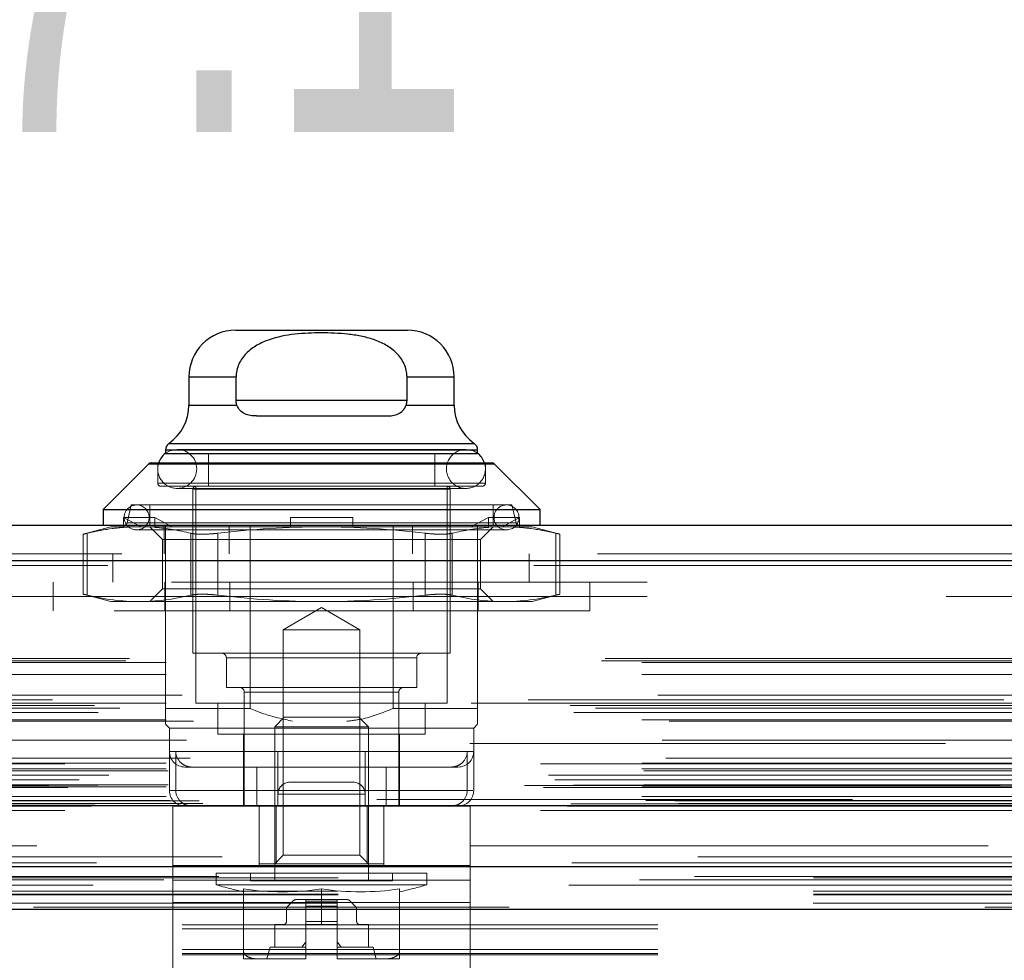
# Model space of a CAD drawing. Header units: inches. Extents: x 0.2 to 10.8, y 0.2 to 8.2.
# Tile 13 of 127: x 3.846 to 4.053, y 2.316 to 2.514. Entities that reach past the tile are written whole.
import ezdxf

# ---------------------------------------------------------------- set-up
doc = ezdxf.new("R2010")
doc.units = ezdxf.units.IN
doc.header["$MEASUREMENT"] = 0
doc.linetypes.add('HIDDEN', pattern=[0.07500000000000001, 0.05, -0.025])
doc.layers.add('DIMENSIONS', color=140, linetype='Continuous')
doc.styles.add('SLDTEXTSTYLE0', font='TXT', dxfattribs={"width": 0.7})
doc.dimstyles.new('SLDDIMSTYLE0', dxfattribs={"dimtxt": 0.0849609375, "dimasz": 0.13, "dimexe": 0, "dimexo": 0.0625, "dimgap": 0.021240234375, "dimtad": 0, "dimtih": 1, "dimtoh": 1, "dimlfac": 12, "dimrnd": 1e-09, "dimzin": 12, "dimdsep": 46, "dimtxsty": 'SLDTEXTSTYLE0', "dimsah": 1, "dimcen": 0.09, "dimadec": 0, "dimazin": 3, "dimtfac": 1, "dimtofl": 0, "dimtmove": 0, "dimatfit": 3, "dimfxl": 0, "dimfrac": 2, "dimtolj": 1, "dimtzin": 12, "dimarcsym": 0})

# ---------------------------------------------------------------- blocks, each defined once
blk = doc.blocks.new('_D_24')
at = {"layer": 'DIMENSIONS'}
for p, q in [((3.011850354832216, 2.376550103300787), (3.011850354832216, 2.725930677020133)), ((4.80668368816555, 2.376550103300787), (4.80668368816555, 2.725930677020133)), ((3.011850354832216, 2.600930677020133), (3.630679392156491, 2.600930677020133)), ((3.745805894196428, 2.600930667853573), (3.717275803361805, 2.600930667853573)), ((3.717275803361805, 2.600930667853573), (3.717275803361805, 2.465899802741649)), ((4.068954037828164, 2.600930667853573), (4.097484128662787, 2.600930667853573)), ((4.097484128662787, 2.600930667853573), (4.097484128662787, 2.465899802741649)), ((4.80668368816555, 2.600930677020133), (4.184080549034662, 2.600930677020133)), ((3.717275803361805, 2.465899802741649), (3.745805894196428, 2.465899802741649)), ((4.097484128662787, 2.465899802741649), (4.068954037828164, 2.465899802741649))]:
    blk.add_line(p, q, dxfattribs=at)
for points in [[(3.011850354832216, 2.600930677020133), (3.141850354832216, 2.580930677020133), (3.141850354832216, 2.620930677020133)], [(4.80668368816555, 2.600930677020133), (4.67668368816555, 2.620930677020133), (4.67668368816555, 2.580930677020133)]]:
    blk.add_solid(points, dxfattribs=at)
at = {"layer": 'DIMENSIONS', "char_height": 0.08333333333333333, "attachment_point": 1, "style": 'SLDTEXTSTYLE0'}
for s, insert in [('21.54', (3.745805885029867, 2.727373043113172)), ('547.1', (3.745805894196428, 2.573322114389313))]:
    blk.add_mtext(s, dxfattribs=dict(at, insert=insert))

msp = doc.modelspace()

# ---------------------------------------------------------------- linework, layer by layer
at = {"color": 7, "linetype": 'Continuous', "lineweight": 25}
for p, q in [((3.891338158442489, 2.448321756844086), (3.927427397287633, 2.448321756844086)), ((3.88149563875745, 2.438479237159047), (3.88149563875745, 2.432567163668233)), ((3.88149563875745, 2.438479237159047), (3.891412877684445, 2.438479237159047)), ((3.891412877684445, 2.433557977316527), (3.891412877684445, 2.438479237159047)), ((3.927352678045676, 2.433557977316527), (3.927352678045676, 2.438479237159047)), ((3.927352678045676, 2.438479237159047), (3.937269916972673, 2.438479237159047)), ((3.937269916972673, 2.432567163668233), (3.937269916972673, 2.438479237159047)), ((3.881495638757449, 2.432567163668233), (3.891596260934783, 2.432567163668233)), ((3.927352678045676, 2.433557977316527), (3.891412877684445, 2.433557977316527)), ((3.927169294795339, 2.432567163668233), (3.937269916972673, 2.432567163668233)), ((3.895694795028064, 2.430277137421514), (3.923070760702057, 2.430277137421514)), ((3.87727741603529, 2.424489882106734), (3.941488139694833, 2.424489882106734)), ((3.87657437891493, 2.423143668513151), (3.87657437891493, 2.422432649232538)), ((3.87657437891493, 2.423143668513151), (3.942191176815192, 2.423143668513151)), ((3.87657437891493, 2.422403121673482), (3.942191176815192, 2.422403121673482)), ((3.942191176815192, 2.422432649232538), (3.942191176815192, 2.423143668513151)), ((3.873101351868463, 2.420242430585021), (3.863451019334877, 2.410592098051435)), ((3.873101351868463, 2.420242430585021), (3.945664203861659, 2.420242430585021)), ((3.873565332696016, 2.420434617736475), (3.945200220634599, 2.420434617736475)), ((3.955314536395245, 2.410592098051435), (3.945664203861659, 2.420242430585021)), ((3.863451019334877, 2.410592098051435), (3.863451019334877, 2.407311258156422)), ((3.863451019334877, 2.410592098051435), (3.955314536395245, 2.410592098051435)), ((3.955314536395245, 2.407311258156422), (3.955314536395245, 2.410592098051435)), ((2.96743064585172, 2.407311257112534), (4.851062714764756, 2.407311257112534)), ((2.964485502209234, 2.399874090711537), (4.854007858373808, 2.399874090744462)), ((2.955400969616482, 2.348353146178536), (4.86309239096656, 2.348353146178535)), ((3.012842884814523, 2.335550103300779), (4.805691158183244, 2.335550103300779)), ((3.01284288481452, 2.326550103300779), (4.805691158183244, 2.326550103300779))]:
    msp.add_line(p, q, dxfattribs=at)
at = {"color": 7, "linetype": 'HIDDEN', "lineweight": 18}
for p, q in [((3.891412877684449, 2.438479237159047), (3.881495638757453, 2.438479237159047)), ((3.891412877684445, 2.438479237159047), (3.88149563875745, 2.438479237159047)), ((3.92735267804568, 2.438479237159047), (3.937269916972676, 2.438479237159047)), ((3.937269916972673, 2.438479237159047), (3.927352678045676, 2.438479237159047)), ((3.891596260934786, 2.432567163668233), (3.881495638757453, 2.432567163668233)), ((3.891596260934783, 2.432567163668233), (3.881495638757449, 2.432567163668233)), ((3.891412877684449, 2.433557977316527), (3.92735267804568, 2.433557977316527)), ((3.891412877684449, 2.433557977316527), (3.92735267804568, 2.433557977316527)), ((3.927352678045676, 2.433557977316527), (3.891412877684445, 2.433557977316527)), ((3.927169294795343, 2.432567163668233), (3.937269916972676, 2.432567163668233)), ((3.937269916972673, 2.432567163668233), (3.92716929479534, 2.432567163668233)), ((3.941488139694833, 2.424489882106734), (3.87727741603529, 2.424489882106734)), ((3.941488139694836, 2.424489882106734), (3.877422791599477, 2.424489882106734)), ((3.942191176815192, 2.423143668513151), (3.87657437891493, 2.423143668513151)), ((3.87657437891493, 2.422432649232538), (3.87657437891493, 2.422403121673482)), ((3.942191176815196, 2.423143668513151), (3.876722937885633, 2.423143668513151)), ((3.939730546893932, 2.423252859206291), (3.87903500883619, 2.423252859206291)), ((3.885596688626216, 2.422403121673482), (3.885596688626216, 2.415513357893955)), ((3.933168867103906, 2.415513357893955), (3.933168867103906, 2.422403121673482)), ((3.942191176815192, 2.422403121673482), (3.942191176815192, 2.422432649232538)), ((3.945664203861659, 2.420242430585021), (3.873101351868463, 2.420242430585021)), ((3.945664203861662, 2.420242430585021), (3.873247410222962, 2.420242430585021)), ((3.874933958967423, 2.420434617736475), (3.874933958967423, 2.416169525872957)), ((3.943831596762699, 2.416169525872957), (3.943831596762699, 2.420434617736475)), ((3.943831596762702, 2.416169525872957), (3.874933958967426, 2.416169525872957)), ((3.874933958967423, 2.416169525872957), (3.943831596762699, 2.416169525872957)), ((3.875590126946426, 2.415513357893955), (3.943175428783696, 2.415513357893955)), ((3.87903500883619, 2.415050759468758), (3.939730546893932, 2.415050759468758)), ((3.936449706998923, 2.414857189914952), (3.882315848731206, 2.414857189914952)), ((3.882315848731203, 2.414857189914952), (3.936449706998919, 2.414857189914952)), ((3.882315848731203, 2.414857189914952), (3.882315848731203, 2.380408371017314)), ((3.882972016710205, 2.415513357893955), (3.882972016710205, 2.369909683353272)), ((3.935793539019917, 2.369909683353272), (3.935793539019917, 2.415513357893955)), ((3.936449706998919, 2.380408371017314), (3.936449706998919, 2.414857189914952)), ((3.869356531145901, 2.411576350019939), (3.86848926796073, 2.40781982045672)), ((3.869356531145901, 2.411576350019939), (3.949409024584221, 2.411576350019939)), ((3.873293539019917, 2.411576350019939), (3.873293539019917, 2.407311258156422)), ((3.945472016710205, 2.407311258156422), (3.945472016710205, 2.411576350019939)), ((3.950276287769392, 2.40781982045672), (3.949409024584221, 2.411576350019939)), ((3.867744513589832, 2.406853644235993), (3.867744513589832, 2.408951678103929)), ((3.874306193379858, 2.408951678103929), (3.867744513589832, 2.408951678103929)), ((3.867744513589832, 2.408951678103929), (3.871437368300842, 2.406983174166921)), ((3.86848926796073, 2.40781982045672), (3.950128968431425, 2.40781982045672)), ((3.950276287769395, 2.40781982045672), (3.8686365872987, 2.40781982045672)), ((3.874306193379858, 2.406853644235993), (3.874306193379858, 2.408951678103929)), ((3.874306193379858, 2.408951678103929), (3.877999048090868, 2.406983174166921)), ((3.902821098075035, 2.408951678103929), (3.915944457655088, 2.408951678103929)), ((3.902821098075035, 2.408951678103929), (3.902821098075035, 2.406983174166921)), ((3.915944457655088, 2.408951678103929), (3.915944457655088, 2.406983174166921)), ((3.940766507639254, 2.406983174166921), (3.944459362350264, 2.408951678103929)), ((3.944459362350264, 2.408951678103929), (3.95102104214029, 2.408951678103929)), ((3.944459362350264, 2.408951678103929), (3.944459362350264, 2.406853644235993)), ((3.94732818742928, 2.406983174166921), (3.95102104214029, 2.408951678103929)), ((3.95102104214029, 2.408951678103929), (3.951021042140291, 2.406853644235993)), ((3.865091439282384, 2.406983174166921), (3.859254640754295, 2.405419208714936)), ((3.859254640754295, 2.405439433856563), (3.859254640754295, 2.392778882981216)), ((3.860133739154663, 2.405625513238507), (3.860133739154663, 2.392592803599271)), ((3.860133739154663, 2.405625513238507), (3.860133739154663, 2.392592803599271)), ((3.86013373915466, 2.405625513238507), (3.86013373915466, 2.392592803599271)), ((3.86013373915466, 2.405625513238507), (3.86013373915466, 2.392592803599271)), ((3.865091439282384, 2.406983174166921), (3.868167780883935, 2.406983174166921)), ((3.867744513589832, 2.406853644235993), (3.868167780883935, 2.406983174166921)), ((3.868167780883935, 2.406983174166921), (3.871437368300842, 2.406983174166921)), ((3.870504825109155, 2.406327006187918), (3.948260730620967, 2.406327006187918)), ((3.874729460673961, 2.406983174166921), (3.871437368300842, 2.406983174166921)), ((3.873293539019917, 2.406983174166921), (3.875957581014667, 2.40431913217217)), ((3.874306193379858, 2.406853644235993), (3.874729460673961, 2.406983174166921)), ((3.874729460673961, 2.406983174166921), (3.909382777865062, 2.406983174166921)), ((3.87627451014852, 2.401311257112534), (3.87627451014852, 2.407311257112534)), ((3.87657437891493, 2.368761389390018), (3.87657437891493, 2.407311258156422)), ((3.881916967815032, 2.405625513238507), (3.881916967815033, 2.392592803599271)), ((3.881916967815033, 2.405625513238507), (3.881916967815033, 2.392592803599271)), ((3.88191696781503, 2.405625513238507), (3.88191696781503, 2.392592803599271)), ((3.88191696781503, 2.405625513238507), (3.88191696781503, 2.392592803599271)), ((3.887599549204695, 2.405625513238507), (3.887599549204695, 2.392592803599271)), ((3.887599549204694, 2.405625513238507), (3.887599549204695, 2.392592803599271)), ((3.887599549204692, 2.405625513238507), (3.887599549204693, 2.392592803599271)), ((3.887599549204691, 2.405625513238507), (3.887599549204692, 2.392592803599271)), ((3.889983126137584, 2.401311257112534), (3.889983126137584, 2.407311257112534)), ((3.894348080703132, 2.368761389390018), (3.894348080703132, 2.407311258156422)), ((3.902821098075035, 2.406853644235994), (3.902821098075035, 2.406983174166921)), ((3.909382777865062, 2.406983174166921), (3.944036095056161, 2.406983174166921)), ((3.915944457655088, 2.406853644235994), (3.915944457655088, 2.406983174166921)), ((3.92441747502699, 2.368761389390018), (3.92441747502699, 2.407311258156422)), ((3.928482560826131, 2.401311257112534), (3.928482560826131, 2.407311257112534)), ((3.931166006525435, 2.405625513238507), (3.931166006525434, 2.392592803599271)), ((3.931166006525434, 2.405625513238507), (3.931166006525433, 2.392592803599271)), ((3.931166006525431, 2.405625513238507), (3.931166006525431, 2.392592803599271)), ((3.93116600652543, 2.405625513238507), (3.93116600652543, 2.392592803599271)), ((3.936848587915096, 2.405625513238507), (3.936848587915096, 2.392592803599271)), ((3.936848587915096, 2.405625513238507), (3.936848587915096, 2.392592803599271)), ((3.936848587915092, 2.405625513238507), (3.936848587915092, 2.392592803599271)), ((3.936848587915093, 2.405625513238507), (3.936848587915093, 2.392592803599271)), ((3.942191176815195, 2.401311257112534), (3.942191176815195, 2.407311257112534)), ((3.942807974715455, 2.40431913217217), (3.945472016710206, 2.406983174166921)), ((3.944459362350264, 2.406853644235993), (3.944036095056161, 2.406983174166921)), ((3.94732818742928, 2.406983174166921), (3.944036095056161, 2.406983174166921)), ((3.950597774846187, 2.406983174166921), (3.94732818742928, 2.406983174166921)), ((3.951021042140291, 2.406853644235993), (3.950597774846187, 2.406983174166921)), ((3.950597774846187, 2.406983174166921), (3.953674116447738, 2.406983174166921)), ((3.959510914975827, 2.405419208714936), (3.953674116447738, 2.406983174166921)), ((3.958631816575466, 2.405625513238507), (3.958631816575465, 2.392592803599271)), ((3.958631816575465, 2.405625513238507), (3.958631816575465, 2.392592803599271)), ((3.958631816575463, 2.405625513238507), (3.958631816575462, 2.392592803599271)), ((3.958631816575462, 2.405625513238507), (3.958631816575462, 2.392592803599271)), ((3.959510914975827, 2.392778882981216), (3.959510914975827, 2.405439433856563)), ((3.875957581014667, 2.40431913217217), (3.938329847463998, 2.40431913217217)), ((3.875957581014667, 2.40431913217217), (3.875957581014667, 2.393899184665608)), ((3.938329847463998, 2.40431913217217), (3.942807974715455, 2.40431913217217)), ((3.942807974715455, 2.393899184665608), (3.942807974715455, 2.40431913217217)), ((2.96743064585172, 2.401311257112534), (4.851062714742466, 2.401311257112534)), ((3.865524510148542, 2.401311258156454), (3.865524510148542, 2.395311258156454)), ((3.942191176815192, 2.368761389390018), (3.942191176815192, 2.401311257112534)), ((3.953024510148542, 2.395311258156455), (3.953024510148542, 2.401311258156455)), ((4.85400785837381, 2.399874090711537), (2.964485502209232, 2.399874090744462)), ((2.964485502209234, 2.398832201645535), (4.854007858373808, 2.39883220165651)), ((4.85400785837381, 2.398832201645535), (2.964485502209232, 2.39883220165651)), ((4.777816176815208, 2.395311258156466), (3.040732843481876, 2.395311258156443)), ((3.852966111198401, 2.395311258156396), (3.852966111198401, 2.389311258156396)), ((3.87642444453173, 2.389311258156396), (3.87642444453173, 2.395311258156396)), ((3.890133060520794, 2.389311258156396), (3.890133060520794, 2.395311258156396)), ((3.928632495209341, 2.389311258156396), (3.928632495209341, 2.395311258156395)), ((3.942341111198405, 2.389311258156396), (3.942341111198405, 2.395311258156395)), ((3.965799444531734, 2.389311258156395), (3.965799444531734, 2.395311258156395)), ((3.875957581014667, 2.393899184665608), (3.873293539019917, 2.391235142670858)), ((3.875957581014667, 2.393899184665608), (3.938329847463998, 2.393899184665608)), ((3.938329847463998, 2.393899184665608), (3.942807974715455, 2.393899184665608)), ((3.945472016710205, 2.391235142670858), (3.942807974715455, 2.393899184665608)), ((3.040732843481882, 2.392311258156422), (4.777816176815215, 2.392311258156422)), ((3.040732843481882, 2.392311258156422), (4.777816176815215, 2.392311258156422)), ((4.777816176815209, 2.392311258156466), (3.040732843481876, 2.392311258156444)), ((4.777816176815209, 2.392311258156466), (3.040732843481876, 2.392311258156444)), ((3.859254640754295, 2.392799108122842), (3.865091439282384, 2.391235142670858)), ((3.865091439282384, 2.391235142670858), (3.871025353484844, 2.391235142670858)), ((3.871025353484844, 2.391235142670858), (3.909382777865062, 2.391235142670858)), ((3.909382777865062, 2.391235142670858), (3.947740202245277, 2.391235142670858)), ((3.947740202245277, 2.391235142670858), (3.953674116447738, 2.391235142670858)), ((3.953674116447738, 2.391235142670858), (3.959510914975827, 2.392799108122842)), ((3.965799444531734, 2.389311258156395), (3.852966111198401, 2.389311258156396)), ((3.909382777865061, 2.389983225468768), (3.901316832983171, 2.38532635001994)), ((3.917448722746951, 2.38532635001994), (3.909382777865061, 2.389983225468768)), ((3.901316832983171, 2.38532635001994), (3.917448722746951, 2.38532635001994)), ((3.901316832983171, 2.38532635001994), (3.901316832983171, 2.337893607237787)), ((3.917448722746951, 2.337893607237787), (3.917448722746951, 2.38532635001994)), ((2.968262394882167, 2.378823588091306), (4.850230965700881, 2.37882358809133)), ((2.968993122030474, 2.379256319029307), (4.849500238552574, 2.379256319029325)), ((3.882315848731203, 2.380408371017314), (3.936449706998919, 2.380408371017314)), ((3.929395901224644, 2.379424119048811), (3.889369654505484, 2.379424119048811)), ((3.889369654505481, 2.379424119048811), (3.929395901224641, 2.379424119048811)), ((3.889369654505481, 2.379424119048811), (3.889369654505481, 2.373190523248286)), ((3.929395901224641, 2.373190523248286), (3.929395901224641, 2.379424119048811)), ((2.97671035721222, 2.378422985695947), (4.841783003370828, 2.378422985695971)), ((2.97671035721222, 2.378422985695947), (4.841783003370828, 2.378422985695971)), ((2.97671035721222, 2.375890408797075), (4.841783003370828, 2.3758904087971)), ((3.889369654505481, 2.373190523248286), (3.929395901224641, 2.373190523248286)), ((4.852800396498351, 2.370559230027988), (2.965705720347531, 2.370559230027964)), ((2.980076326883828, 2.371582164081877), (4.838417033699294, 2.371582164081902)), ((3.893142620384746, 2.372206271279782), (3.925471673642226, 2.372206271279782)), ((3.893142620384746, 2.372206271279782), (3.893142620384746, 2.348256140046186)), ((3.92562293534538, 2.372206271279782), (3.8932938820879, 2.372206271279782)), ((3.925622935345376, 2.348256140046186), (3.925622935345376, 2.372206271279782)), ((2.961657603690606, 2.369390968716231), (4.856835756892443, 2.369390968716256)), ((2.966960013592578, 2.368806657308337), (4.851533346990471, 2.368806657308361)), ((2.97671035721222, 2.36985556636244), (4.841783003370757, 2.369855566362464)), ((4.840851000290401, 2.369862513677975), (2.97763978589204, 2.369862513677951)), ((3.87657437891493, 2.368761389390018), (3.894348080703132, 2.368761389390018)), ((3.882972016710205, 2.369909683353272), (3.935793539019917, 2.369909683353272)), ((3.887565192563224, 2.369909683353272), (3.887565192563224, 2.363348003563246)), ((3.92441747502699, 2.368761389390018), (3.942191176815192, 2.368761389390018)), ((3.931200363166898, 2.363348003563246), (3.931200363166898, 2.369909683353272)), ((2.96243891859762, 2.367932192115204), (4.856047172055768, 2.367932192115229)), ((2.97671035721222, 2.366410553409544), (4.841783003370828, 2.366410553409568)), ((2.982475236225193, 2.366092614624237), (4.83600980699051, 2.366092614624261)), ((3.901553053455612, 2.36695692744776), (3.899540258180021, 2.36494413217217)), ((3.901553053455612, 2.36695692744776), (3.91721250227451, 2.36695692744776)), ((3.919225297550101, 2.36494413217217), (3.91721250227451, 2.36695692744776)), ((3.87657437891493, 2.365480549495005), (3.877394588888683, 2.364660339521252)), ((3.877394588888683, 2.364660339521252), (3.941370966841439, 2.364660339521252)), ((3.877394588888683, 2.364660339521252), (3.877394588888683, 2.359739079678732)), ((3.899540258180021, 2.36494413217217), (3.919225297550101, 2.36494413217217)), ((3.899540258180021, 2.36494413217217), (3.899540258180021, 2.332508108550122)), ((3.919225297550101, 2.332508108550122), (3.919225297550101, 2.36494413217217)), ((3.941370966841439, 2.364660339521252), (3.942191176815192, 2.365480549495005)), ((3.941370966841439, 2.351536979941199), (3.941370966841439, 2.364660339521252)), ((2.9810055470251, 2.362085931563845), (4.837487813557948, 2.362085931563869)), ((2.9810055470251, 2.362085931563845), (4.837487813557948, 2.362085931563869)), ((3.887565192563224, 2.363348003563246), (3.931200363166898, 2.363348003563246)), ((3.892978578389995, 2.363348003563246), (3.892978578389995, 2.356458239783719)), ((3.925786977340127, 2.348256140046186), (3.925786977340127, 2.363348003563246)), ((4.840543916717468, 2.361410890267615), (2.977948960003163, 2.36141089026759)), ((2.981737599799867, 2.35835035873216), (4.836752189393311, 2.358350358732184)), ((3.877394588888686, 2.359739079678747), (3.877394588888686, 2.351536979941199)), ((3.918569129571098, 2.359739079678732), (3.87754041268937, 2.359739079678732)), ((3.87874203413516, 2.351536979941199), (3.87874203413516, 2.359739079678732)), ((3.900196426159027, 2.359739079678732), (3.941225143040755, 2.359739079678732)), ((3.918569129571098, 2.351536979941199), (3.918569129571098, 2.359739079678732)), ((3.940023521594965, 2.351536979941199), (3.940023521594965, 2.359739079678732)), ((4.855413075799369, 2.357116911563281), (2.963079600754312, 2.357116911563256)), ((2.97671035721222, 2.357239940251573), (4.841783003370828, 2.357239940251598)), ((2.97671035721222, 2.356066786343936), (4.841783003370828, 2.356066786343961)), ((2.97671035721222, 2.356066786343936), (4.841783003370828, 2.356066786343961)), ((3.880675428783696, 2.356458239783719), (3.918569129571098, 2.356458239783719)), ((3.892978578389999, 2.356458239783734), (3.892978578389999, 2.348256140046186)), ((3.895792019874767, 2.348256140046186), (3.895792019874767, 2.356458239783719)), ((3.900196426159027, 2.348256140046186), (3.900196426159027, 2.356458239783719)), ((3.922973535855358, 2.356458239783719), (3.918569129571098, 2.356458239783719)), ((3.922973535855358, 2.348256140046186), (3.922973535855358, 2.356458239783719)), ((3.922973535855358, 2.356458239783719), (3.936580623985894, 2.356458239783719)), ((3.936580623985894, 2.356458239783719), (3.938090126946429, 2.356458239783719)), ((2.957093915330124, 2.354716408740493), (4.861399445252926, 2.354716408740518)), ((2.95841273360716, 2.353767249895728), (4.860078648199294, 2.353767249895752)), ((2.96464103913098, 2.354747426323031), (4.853852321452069, 2.354747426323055)), ((2.977127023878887, 2.35565011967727), (4.841366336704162, 2.355650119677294)), ((2.952025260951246, 2.352578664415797), (4.866468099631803, 2.352578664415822)), ((2.952025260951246, 2.352578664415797), (4.866468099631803, 2.352578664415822)), ((2.956071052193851, 2.352153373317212), (4.862422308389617, 2.352153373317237)), ((4.862332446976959, 2.352663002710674), (2.956160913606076, 2.35266300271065)), ((2.97671035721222, 2.352316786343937), (4.841783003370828, 2.352316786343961)), ((2.97671035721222, 2.352316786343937), (4.841783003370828, 2.352316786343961)), ((2.977127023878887, 2.352733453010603), (4.841366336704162, 2.352733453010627)), ((3.940023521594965, 2.351536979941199), (3.877545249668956, 2.351536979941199)), ((3.87874203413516, 2.351536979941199), (3.941220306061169, 2.351536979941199)), ((3.902717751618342, 2.353256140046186), (3.90271447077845, 2.353256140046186)), ((3.916051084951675, 2.353256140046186), (3.902717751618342, 2.353256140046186)), ((2.97671035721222, 2.35024315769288), (4.841783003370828, 2.350243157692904)), ((2.97671035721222, 2.35024315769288), (4.841783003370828, 2.350243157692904)), ((4.820982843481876, 2.3496445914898), (2.99756617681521, 2.349644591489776)), ((3.918547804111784, 2.350756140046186), (3.90021447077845, 2.350756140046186)), ((3.90021447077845, 2.350756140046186), (3.90021447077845, 2.348256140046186)), ((3.90021447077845, 2.350756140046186), (3.918547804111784, 2.350756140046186)), ((3.918551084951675, 2.350756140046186), (3.900217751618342, 2.350756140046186)), ((3.900217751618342, 2.350756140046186), (3.900217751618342, 2.348256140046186)), ((3.900217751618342, 2.350756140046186), (3.918551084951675, 2.350756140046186)), ((3.918547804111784, 2.350756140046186), (3.918547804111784, 2.348256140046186)), ((3.918551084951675, 2.350756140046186), (3.918551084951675, 2.348256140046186)), ((2.960843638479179, 2.348277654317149), (4.85764972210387, 2.348277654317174)), ((2.9610533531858, 2.348250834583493), (4.857440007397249, 2.348250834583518)), ((2.961807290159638, 2.3487291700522), (4.856686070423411, 2.348729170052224)), ((2.961807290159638, 2.3487291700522), (4.856686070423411, 2.348729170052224)), ((2.977543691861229, 2.34940011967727), (4.84094966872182, 2.349400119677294)), ((2.977543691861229, 2.34940011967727), (4.84094966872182, 2.349400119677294)), ((2.983623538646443, 2.349329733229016), (4.834869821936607, 2.34932973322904)), ((2.983623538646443, 2.349329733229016), (4.834869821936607, 2.34932973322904)), ((2.984396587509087, 2.348782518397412), (4.834096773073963, 2.348782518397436)), ((2.984396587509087, 2.348782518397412), (4.834096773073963, 2.348782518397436)), ((3.878131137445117, 2.348256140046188), (3.878131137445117, 2.335756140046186)), ((3.878134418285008, 2.348256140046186), (3.940634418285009, 2.348256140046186)), ((3.878134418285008, 2.348256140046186), (3.878134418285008, 2.332629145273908)), ((3.896256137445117, 2.348256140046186), (3.896256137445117, 2.335756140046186)), ((3.896259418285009, 2.348256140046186), (3.896259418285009, 2.335756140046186)), ((3.89981616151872, 2.336117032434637), (3.89981616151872, 2.348256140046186)), ((3.918949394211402, 2.336117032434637), (3.918949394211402, 2.348256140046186)), ((3.922506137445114, 2.336117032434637), (3.922506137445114, 2.348256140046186)), ((3.922509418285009, 2.348256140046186), (3.922509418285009, 2.335756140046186)), ((3.940631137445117, 2.348256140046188), (3.940631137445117, 2.335756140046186)), ((3.940634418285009, 2.348256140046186), (3.940634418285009, 2.332629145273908)), ((2.955400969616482, 2.347311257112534), (4.86309239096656, 2.347311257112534)), ((2.988487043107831, 2.337590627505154), (4.830006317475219, 2.337590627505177)), ((3.901316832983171, 2.337893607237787), (3.899540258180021, 2.336117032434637)), ((3.901316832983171, 2.337893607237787), (3.917448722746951, 2.337893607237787)), ((3.919225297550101, 2.336117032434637), (3.917448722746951, 2.337893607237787)), ((3.878131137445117, 2.327942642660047), (3.878131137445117, 2.335756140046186)), ((3.878134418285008, 2.335756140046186), (3.940634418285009, 2.335756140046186)), ((3.896259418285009, 2.336117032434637), (3.89981616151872, 2.336117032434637)), ((3.89981616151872, 2.336117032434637), (3.918949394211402, 2.336117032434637)), ((3.918949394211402, 2.336117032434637), (3.922506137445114, 2.336117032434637)), ((3.922506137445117, 2.336117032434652), (3.922506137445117, 2.335756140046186)), ((3.940631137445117, 2.327942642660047), (3.940631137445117, 2.335756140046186)), ((2.9877772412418, 2.33346373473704), (4.830712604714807, 2.333463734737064)), ((3.01284288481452, 2.333168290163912), (4.805691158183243, 2.333168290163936)), ((3.887237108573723, 2.33414852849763), (3.9315284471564, 2.33414852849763)), ((3.887237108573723, 2.33414852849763), (3.887237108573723, 2.33170667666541)), ((3.894454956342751, 2.33414852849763), (3.894454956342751, 2.332508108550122)), ((3.924310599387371, 2.332508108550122), (3.924310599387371, 2.33414852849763)), ((3.9315284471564, 2.33170667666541), (3.9315284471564, 2.33414852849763)), ((2.976241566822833, 2.332739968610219), (4.842237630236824, 2.332739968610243)), ((3.940631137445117, 2.332629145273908), (3.878131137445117, 2.332629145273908)), ((3.878134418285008, 2.332629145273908), (3.940634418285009, 2.332629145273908)), ((3.878134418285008, 2.332629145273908), (3.878134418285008, 2.310236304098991)), ((3.887237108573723, 2.33170667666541), (3.931528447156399, 2.33170667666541)), ((3.894454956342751, 2.332508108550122), (3.924310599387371, 2.332508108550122)), ((3.940634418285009, 2.332629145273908), (3.940634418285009, 2.310236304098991)), ((3.012767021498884, 2.330353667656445), (4.805767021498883, 2.330353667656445)), ((3.01284288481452, 2.329550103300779), (4.805691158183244, 2.329550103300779)), ((3.892978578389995, 2.330817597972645), (3.892978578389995, 2.317680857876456)), ((3.909382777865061, 2.330817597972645), (3.909382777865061, 2.323321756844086)), ((3.925786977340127, 2.330817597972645), (3.925786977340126, 2.317680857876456)), ((3.012767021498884, 2.327817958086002), (4.805767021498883, 2.327817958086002)), ((4.148850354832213, 2.327014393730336), (3.669683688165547, 2.327014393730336)), ((3.940631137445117, 2.327942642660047), (3.878131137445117, 2.327942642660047)), ((3.878131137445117, 2.30554980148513), (3.878131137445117, 2.327942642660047)), ((3.878134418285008, 2.327942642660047), (3.940634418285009, 2.327942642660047)), ((3.903353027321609, 2.328282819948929), (3.90228916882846, 2.327218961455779)), ((3.906101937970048, 2.328571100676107), (3.904048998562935, 2.328571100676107)), ((3.912663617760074, 2.328571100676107), (3.906101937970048, 2.328571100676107)), ((3.906101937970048, 2.328282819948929), (3.906101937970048, 2.328571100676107)), ((3.906101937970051, 2.328282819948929), (3.912663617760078, 2.328282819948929)), ((3.906101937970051, 2.328282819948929), (3.912663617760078, 2.328282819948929)), ((3.906101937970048, 2.327218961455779), (3.906101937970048, 2.328282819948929)), ((3.912663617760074, 2.328282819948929), (3.906101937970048, 2.328282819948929)), ((3.912663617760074, 2.328282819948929), (3.906101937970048, 2.328282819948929)), ((3.906101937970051, 2.327218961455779), (3.912663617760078, 2.327218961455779)), ((3.906101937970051, 2.327218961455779), (3.912663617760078, 2.327218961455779)), ((3.906101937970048, 2.326522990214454), (3.906101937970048, 2.327218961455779)), ((3.912663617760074, 2.327218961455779), (3.906101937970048, 2.327218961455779)), ((3.912663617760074, 2.327218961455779), (3.906101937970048, 2.327218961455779)), ((3.912663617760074, 2.328282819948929), (3.912663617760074, 2.328571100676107)), ((3.914716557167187, 2.328571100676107), (3.912663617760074, 2.328571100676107)), ((3.912663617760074, 2.327218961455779), (3.912663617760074, 2.328282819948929)), ((3.912663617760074, 2.326522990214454), (3.912663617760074, 2.327218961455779)), ((3.916476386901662, 2.327218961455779), (3.915412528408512, 2.328282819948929)), ((3.940631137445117, 2.30554980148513), (3.940631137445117, 2.327942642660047)), ((3.01284288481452, 2.326550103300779), (4.805691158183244, 2.326550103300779)), ((3.01284288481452, 2.326550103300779), (4.805691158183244, 2.326550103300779)), ((3.01284288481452, 2.326550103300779), (4.805691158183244, 2.326550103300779)), ((3.01284288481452, 2.326550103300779), (4.805691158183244, 2.326550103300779)), ((3.01284288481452, 2.326550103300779), (4.805691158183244, 2.326550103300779)), ((3.902000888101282, 2.326522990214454), (3.902000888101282, 2.323977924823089)), ((3.906101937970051, 2.326522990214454), (3.912663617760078, 2.326522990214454)), ((3.906101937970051, 2.326522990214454), (3.912663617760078, 2.326522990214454)), ((3.912663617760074, 2.326522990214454), (3.906101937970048, 2.326522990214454)), ((3.906101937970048, 2.323977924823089), (3.906101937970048, 2.326522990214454)), ((3.912663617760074, 2.326522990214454), (3.906101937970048, 2.326522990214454)), ((3.912663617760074, 2.323977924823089), (3.912663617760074, 2.326522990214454)), ((3.916764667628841, 2.323977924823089), (3.916764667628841, 2.326522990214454)), ((4.180100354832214, 2.323247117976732), (3.638433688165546, 2.323247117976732)), ((3.899540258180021, 2.323321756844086), (3.899540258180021, 2.318564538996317)), ((3.901344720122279, 2.323321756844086), (3.899540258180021, 2.323321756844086)), ((3.906101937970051, 2.323977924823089), (3.912663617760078, 2.323977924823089)), ((3.906101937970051, 2.323977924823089), (3.912663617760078, 2.323977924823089)), ((3.912663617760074, 2.323977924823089), (3.906101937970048, 2.323977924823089)), ((3.906101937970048, 2.323321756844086), (3.906101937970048, 2.323977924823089)), ((3.912663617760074, 2.323977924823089), (3.906101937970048, 2.323977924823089)), ((3.906101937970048, 2.323321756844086), (3.906101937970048, 2.316104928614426)), ((3.909382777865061, 2.323321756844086), (3.906101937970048, 2.323321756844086)), ((3.909382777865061, 2.323321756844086), (3.912663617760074, 2.323321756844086)), ((3.912663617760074, 2.323321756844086), (3.912663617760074, 2.323977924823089)), ((3.912663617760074, 2.323321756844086), (3.912663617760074, 2.316104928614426)), ((3.919225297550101, 2.323321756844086), (3.917420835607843, 2.323321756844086)), ((3.919225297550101, 2.318564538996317), (3.919225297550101, 2.323321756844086)), ((4.180100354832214, 2.322403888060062), (3.638433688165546, 2.322403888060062)), ((3.898556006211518, 2.318564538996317), (3.897899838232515, 2.316103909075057)), ((3.898556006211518, 2.318564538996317), (3.906101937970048, 2.318564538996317)), ((3.912663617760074, 2.318564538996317), (3.920209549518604, 2.318564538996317)), ((3.920865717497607, 2.316103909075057), (3.920209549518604, 2.318564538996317)), ((4.180100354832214, 2.318050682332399), (3.638433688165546, 2.318050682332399)), ((4.180100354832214, 2.317247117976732), (3.638433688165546, 2.317247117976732)), ((4.180100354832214, 2.316966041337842), (3.638433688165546, 2.316966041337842)), ((3.892978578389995, 2.316103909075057), (3.896414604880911, 2.316103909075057)), ((3.896414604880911, 2.316103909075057), (3.905946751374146, 2.316103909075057)), ((3.905946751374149, 2.316103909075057), (3.906101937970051, 2.316103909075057)), ((3.905946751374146, 2.316103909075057), (3.906101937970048, 2.316103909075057)), ((3.906101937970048, 2.316103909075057), (3.905946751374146, 2.316103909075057)), ((3.906101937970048, 2.316104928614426), (3.906101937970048, 2.316103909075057)), ((3.912663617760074, 2.316104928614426), (3.912663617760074, 2.316103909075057)), ((3.912663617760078, 2.316103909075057), (3.91281880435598, 2.316103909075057)), ((3.912663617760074, 2.316103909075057), (3.912818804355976, 2.316103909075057)), ((3.912818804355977, 2.316103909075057), (3.912663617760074, 2.316103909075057)), ((3.912818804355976, 2.316103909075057), (3.922350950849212, 2.316103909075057)), ((3.922350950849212, 2.316103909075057), (3.925786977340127, 2.316103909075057))]:
    msp.add_line(p, q, dxfattribs=at)
at = {"color": 7, "linetype": 'HIDDEN', "lineweight": 18, "flags": 128}
for points in [[(3.87903500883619, 2.423252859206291), (3.87746560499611, 2.422940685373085), (3.87657437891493, 2.422432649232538)], [(3.942191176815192, 2.422432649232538), (3.941299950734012, 2.422940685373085), (3.939730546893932, 2.423252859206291)], [(4.849499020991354, 2.339859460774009), (3.924539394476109, 2.339859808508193), (2.968997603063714, 2.339859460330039)], [(4.840729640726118, 2.339877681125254), (3.924539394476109, 2.3398777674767), (2.977760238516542, 2.339877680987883)], [(4.862032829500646, 2.336319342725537), (3.869079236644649, 2.336319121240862), (2.956454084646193, 2.336319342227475)], [(4.862040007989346, 2.336319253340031), (3.987450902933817, 2.336316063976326), (2.956455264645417, 2.33631926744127)], [(2.987788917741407, 2.33346378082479), (3.893954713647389, 2.333464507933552), (4.83073796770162, 2.333463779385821)], [(2.961336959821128, 2.331623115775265), (3.893948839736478, 2.331622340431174), (4.857171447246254, 2.331623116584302)], [(3.01284288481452, 2.329732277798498), (3.893948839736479, 2.329731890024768), (4.805691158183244, 2.329732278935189)]]:
    msp.add_lwpolyline(points, dxfattribs=at)
at = {"color": 7, "linetype": 'Continuous', "lineweight": 25}
for centre, radius, start, end in [((3.891338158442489, 2.438479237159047), 0.009842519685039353, 90, 180), ((3.927427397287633, 2.438479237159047), 0.009842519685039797, 0, 89.99999999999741), ((3.871653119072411, 2.432567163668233), 0.009842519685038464, 304.849904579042, 0), ((3.947112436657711, 2.432567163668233), 0.009842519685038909, 180, 235.1500954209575), ((3.878214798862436, 2.423143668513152), 0.001640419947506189, 124.8499045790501, 180.0000000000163), ((3.940550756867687, 2.423143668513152), 0.001640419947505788, 359.9999999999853, 55.15009542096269), ((3.87903500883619, 2.419151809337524), 0.004101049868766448, 126.8698976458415, 161.7719472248), ((3.939730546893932, 2.419151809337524), 0.004101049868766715, 18.22805277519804, 53.13010235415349), ((3.873565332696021, 2.419778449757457), 0.0006561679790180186, 90.00000000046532, 134.9999999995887), ((3.945200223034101, 2.419778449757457), 0.0006561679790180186, 45.00000000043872, 89.99999999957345)]:
    msp.add_arc(centre, radius, start, end, dxfattribs=at)
at = {"color": 7, "linetype": 'HIDDEN', "lineweight": 18}
for centre, radius, start, end in [((3.87903500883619, 2.419151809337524), 0.00410104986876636, 270.0000000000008, 90), ((3.939730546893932, 2.419151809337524), 0.00410104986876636, 90, 270.0000000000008), ((3.87903500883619, 2.419151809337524), 0.00410104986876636, 161.7719472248, 270.0000000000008), ((3.939730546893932, 2.419151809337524), 0.004101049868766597, 270.0000000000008, 18.22805277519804), ((3.87559012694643, 2.416169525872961), 0.0006561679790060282, 180.0000000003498, 269.9999999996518), ((3.943175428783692, 2.416169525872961), 0.0006561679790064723, 270.0000000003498, 359.9999999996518), ((3.882972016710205, 2.414857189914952), 0.0006561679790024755, 90, 180), ((3.935793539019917, 2.414857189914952), 0.0006561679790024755, 0, 90), ((3.870504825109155, 2.408951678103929), 0.00262467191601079, 90, 270.0000000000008), ((3.870504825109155, 2.408951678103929), 0.00262467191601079, 270.0000000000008, 90), ((3.948260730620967, 2.408951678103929), 0.00262467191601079, 90, 270.0000000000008), ((3.948260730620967, 2.408951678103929), 0.00262467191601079, 270.0000000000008, 90), ((3.867849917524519, 2.407967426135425), 0.0006561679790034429, 270.0000000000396, 346.9999999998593), ((3.950915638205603, 2.407967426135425), 0.0006561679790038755, 193.0000000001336, 269.9999999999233), ((3.888385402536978, 2.379424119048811), 0.0009842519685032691, 0, 90.00000000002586), ((3.930380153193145, 2.379424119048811), 0.0009842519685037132, 90, 180), ((3.892158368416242, 2.372206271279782), 0.0009842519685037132, 0, 90), ((3.92660718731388, 2.372206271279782), 0.0009842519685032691, 89.99999999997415, 180), ((3.880675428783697, 2.359739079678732), 0.00328083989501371, 180, 269.9999999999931), ((3.938090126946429, 2.359739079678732), 0.00328083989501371, 270.0000000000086, 0), ((3.880675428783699, 2.351536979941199), 0.003280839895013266, 180.0000000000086, 270.0000000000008), ((3.90271447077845, 2.350756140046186), 0.002499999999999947, 90, 180), ((3.902717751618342, 2.350756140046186), 0.002499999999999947, 90, 180), ((3.916047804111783, 2.350756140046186), 0.002500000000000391, 0, 90), ((3.916051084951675, 2.350756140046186), 0.002500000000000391, 0, 90), ((3.938090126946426, 2.351536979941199), 0.00328083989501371, 270.0000000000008, 359.9999999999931), ((3.909382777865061, 2.405290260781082), 0.07684383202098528, 253.2503397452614, 257.6739543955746), ((3.909382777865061, 2.405290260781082), 0.07684383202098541, 282.3260456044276, 286.7496602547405), ((3.901180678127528, 2.386609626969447), 0.05639170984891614, 261.6367379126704, 278.3632620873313), ((3.917584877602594, 2.386609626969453), 0.05639170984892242, 261.6367379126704, 278.3632620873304), ((3.902985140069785, 2.326522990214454), 0.0009842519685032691, 134.9999999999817, 180.0000000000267), ((3.904048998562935, 2.327586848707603), 0.0009842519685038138, 90, 134.9999999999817), ((3.914716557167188, 2.327586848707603), 0.0009842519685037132, 45.00000000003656, 90.0000000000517), ((3.915780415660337, 2.326522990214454), 0.0009842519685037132, 359.999999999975, 45), ((3.901344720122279, 2.323977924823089), 0.0006561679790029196, 270.0000000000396, 0), ((3.917420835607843, 2.323977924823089), 0.0006561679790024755, 180, 270.0000000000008), ((3.90594798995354, 2.327726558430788), 0.01162264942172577, 269.9938942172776, 270.7589344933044), ((3.905947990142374, 2.327726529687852), 0.01162262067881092, 269.9938932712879, 270.7589354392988), ((3.912817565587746, 2.327726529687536), 0.01162262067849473, 269.2410645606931, 270.0061067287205), ((3.912817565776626, 2.327726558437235), 0.01162264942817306, 269.2410655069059, 270.006105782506)]:
    msp.add_arc(centre, radius, start, end, dxfattribs=at)
at = {"color": 7, "linetype": 'Continuous', "lineweight": 25}
for points, knots in [([(3.927352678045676, 2.438479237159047), (3.927352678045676, 2.438954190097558), (3.92729977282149, 2.439419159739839), (3.92709611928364, 2.440330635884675), (3.926942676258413, 2.440782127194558), (3.92655113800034, 2.441638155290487), (3.926314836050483, 2.442042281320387), (3.925770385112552, 2.442808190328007), (3.925460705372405, 2.443170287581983), (3.924468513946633, 2.444163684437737), (3.923706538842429, 2.444722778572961), (3.922077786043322, 2.445657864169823), (3.921223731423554, 2.446028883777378), (3.91946078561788, 2.446637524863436), (3.918546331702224, 2.446875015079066), (3.916719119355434, 2.447245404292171), (3.91580217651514, 2.447380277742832), (3.913044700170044, 2.447684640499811), (3.911197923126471, 2.447759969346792), (3.907494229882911, 2.447757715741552), (3.905628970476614, 2.447679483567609), (3.901932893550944, 2.447261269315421), (3.900086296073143, 2.446916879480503), (3.89746697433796, 2.445997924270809), (3.896611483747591, 2.445620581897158), (3.894998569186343, 2.44468098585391), (3.894249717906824, 2.444124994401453), (3.892934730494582, 2.442790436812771), (3.892395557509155, 2.442041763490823), (3.891815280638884, 2.440761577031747), (3.891665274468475, 2.440315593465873), (3.891465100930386, 2.439412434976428), (3.891412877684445, 2.43895113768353), (3.891412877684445, 2.438479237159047)], [0, 0, 0, 0, 0.03125000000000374, 0.03125000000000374, 0.06250000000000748, 0.06250000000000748, 0.09375000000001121, 0.09375000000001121, 0.125000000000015, 0.125000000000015, 0.187500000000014, 0.187500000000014, 0.2500000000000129, 0.2500000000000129, 0.3125000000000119, 0.3125000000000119, 0.3750000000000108, 0.3750000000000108, 0.5000000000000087, 0.5000000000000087, 0.6250000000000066, 0.6250000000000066, 0.7500000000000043, 0.7500000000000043, 0.8125000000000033, 0.8125000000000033, 0.8750000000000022, 0.8750000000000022, 0.9375000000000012, 0.9375000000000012, 0.9687500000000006, 0.9687500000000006, 1, 1, 1, 1]), ([(3.895694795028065, 2.430277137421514), (3.895259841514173, 2.430277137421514), (3.894838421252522, 2.430303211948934), (3.894027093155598, 2.430434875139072), (3.893632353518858, 2.430542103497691), (3.892906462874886, 2.430878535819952), (3.892571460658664, 2.431111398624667), (3.892004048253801, 2.43172831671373), (3.891768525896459, 2.432116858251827), (3.891596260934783, 2.432567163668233)], [0, 0, 0, 0, 0.25, 0.25, 0.5, 0.5, 0.75, 0.75, 1, 1, 1, 1]), ([(3.923070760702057, 2.430277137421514), (3.923505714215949, 2.430277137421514), (3.9239271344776, 2.430303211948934), (3.924738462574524, 2.430434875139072), (3.925133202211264, 2.430542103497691), (3.925859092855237, 2.430878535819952), (3.926194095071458, 2.431111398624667), (3.926761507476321, 2.43172831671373), (3.926997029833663, 2.432116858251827), (3.927169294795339, 2.432567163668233)], [0, 0, 0, 0, 0.25, 0.25, 0.5, 0.5, 0.75, 0.75, 1, 1, 1, 1])]:
    msp.add_open_spline(points, degree=3, knots=knots, dxfattribs=at)
for points in [[(3.891596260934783, 2.432567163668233), (3.891478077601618, 2.432876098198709), (3.891412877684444, 2.433212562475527), (3.891412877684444, 2.433557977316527)], [(3.927169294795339, 2.432567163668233), (3.927287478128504, 2.432876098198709), (3.927352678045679, 2.433212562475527), (3.927352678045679, 2.433557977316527)]]:
    msp.add_open_spline(points, degree=3, dxfattribs=at)
at = {"color": 7, "linetype": 'HIDDEN', "lineweight": 18}
for points, knots in [([(3.86013373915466, 2.405625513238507), (3.859846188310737, 2.405557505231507), (3.859628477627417, 2.405506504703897), (3.859331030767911, 2.405436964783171), (3.859254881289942, 2.40541926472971), (3.859254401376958, 2.405419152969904), (3.859330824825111, 2.405436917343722), (3.859626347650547, 2.405506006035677), (3.859846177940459, 2.405557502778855), (3.86013373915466, 2.405625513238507)], [0, 0, 0, 0, 0.25, 0.25, 0.5, 0.5, 0.75, 0.75, 1, 1, 1, 1]), ([(3.887599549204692, 2.405625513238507), (3.887024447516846, 2.405557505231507), (3.886460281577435, 2.405506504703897), (3.88535364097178, 2.405436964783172), (3.88481582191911, 2.40541926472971), (3.883826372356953, 2.405419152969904), (3.883362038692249, 2.405436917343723), (3.882555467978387, 2.405506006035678), (3.88220452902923, 2.405557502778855), (3.88191696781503, 2.405625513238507)], [0, 0, 0, 0, 0.25, 0.25, 0.5, 0.5, 0.75, 0.75, 1, 1, 1, 1]), ([(3.936848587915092, 2.405625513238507), (3.936561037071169, 2.405557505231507), (3.936214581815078, 2.405506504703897), (3.935405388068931, 2.405436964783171), (3.934943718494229, 2.40541926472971), (3.933954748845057, 2.405419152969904), (3.933413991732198, 2.405436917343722), (3.932311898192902, 2.405506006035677), (3.931741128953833, 2.405557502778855), (3.931166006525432, 2.405625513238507)], [0, 0, 0, 0, 0.25, 0.25, 0.5, 0.5, 0.75, 0.75, 1, 1, 1, 1]), ([(3.959424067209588, 2.405439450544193), (3.959445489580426, 2.40543445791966), (3.959518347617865, 2.405417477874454), (3.95909700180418, 2.405515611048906), (3.958693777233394, 2.405610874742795), (3.958631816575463, 2.405625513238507)], [0, 0, 0, 0, 0.2606228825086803, 0.8863851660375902, 1, 1, 1, 1]), ([(3.859341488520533, 2.392778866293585), (3.859320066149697, 2.392783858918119), (3.859247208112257, 2.392800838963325), (3.859668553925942, 2.392702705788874), (3.860071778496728, 2.392607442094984), (3.86013373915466, 2.392592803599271)], [0, 0, 0, 0, 0.2606228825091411, 0.8863851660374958, 1, 1, 1, 1]), ([(3.88191696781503, 2.392592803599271), (3.882204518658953, 2.392660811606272), (3.882550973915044, 2.392711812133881), (3.883360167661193, 2.392781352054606), (3.883821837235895, 2.392799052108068), (3.884810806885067, 2.392799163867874), (3.885351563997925, 2.392781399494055), (3.886453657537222, 2.3927123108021), (3.887024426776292, 2.392660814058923), (3.887599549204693, 2.392592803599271)], [0, 0, 0, 0, 0.25, 0.25, 0.5, 0.5, 0.75, 0.75, 1, 1, 1, 1]), ([(3.931166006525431, 2.392592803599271), (3.931741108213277, 2.392660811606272), (3.932305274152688, 2.392711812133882), (3.933411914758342, 2.392781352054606), (3.933949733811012, 2.392799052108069), (3.93493918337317, 2.392799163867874), (3.935403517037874, 2.392781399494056), (3.936210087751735, 2.392712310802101), (3.936561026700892, 2.392660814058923), (3.936848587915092, 2.392592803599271)], [0, 0, 0, 0, 0.25, 0.25, 0.5, 0.5, 0.75, 0.75, 1, 1, 1, 1]), ([(3.958631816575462, 2.392592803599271), (3.958956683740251, 2.392669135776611), (3.959472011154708, 2.392790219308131), (3.959437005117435, 2.392781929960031), (3.959424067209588, 2.392778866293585)], [0, 0, 0, 0, 0.6304092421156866, 1, 1, 1, 1]), ([(3.87657437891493, 2.365573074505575), (3.87657437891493, 2.365628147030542), (3.87657437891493, 2.365751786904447), (3.87657437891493, 2.367171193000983), (3.87657437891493, 2.368388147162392), (3.87657437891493, 2.368761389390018)], [0, 0, 0, 0, 0.3576770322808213, 0.8029982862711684, 1, 1, 1, 1]), ([(3.903284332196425, 2.366092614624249), (3.90123125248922, 2.366543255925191), (3.898182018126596, 2.367212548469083), (3.895292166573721, 2.368379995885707), (3.894348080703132, 2.368761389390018)], [0, 0, 0, 0, 0.6733099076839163, 1, 1, 1, 1]), ([(3.92441747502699, 2.368761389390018), (3.92221753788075, 2.367869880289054), (3.91906534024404, 2.366592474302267), (3.915702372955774, 2.36620858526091), (3.914686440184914, 2.36609261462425)], [0, 0, 0, 0, 0.6979058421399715, 1, 1, 1, 1]), ([(3.942191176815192, 2.365573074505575), (3.942191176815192, 2.365628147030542), (3.942191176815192, 2.365751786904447), (3.942191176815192, 2.367171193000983), (3.942191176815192, 2.368388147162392), (3.942191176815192, 2.368761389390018)], [0, 0, 0, 0, 0.3576770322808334, 0.8029982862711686, 1, 1, 1, 1]), ([(3.882184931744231, 2.356458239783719), (3.88174086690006, 2.356458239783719), (3.881306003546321, 2.356537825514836), (3.880480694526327, 2.356854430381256), (3.880101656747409, 2.357088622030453), (3.879134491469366, 2.35798799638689), (3.87874203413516, 2.35884959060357), (3.87874203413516, 2.359739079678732)], [0, 0, 0, 0, 0.25, 0.25, 0.5, 0.5, 1, 1, 1, 1]), ([(3.900196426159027, 2.359739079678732), (3.900196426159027, 2.359294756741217), (3.900196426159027, 2.358858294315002), (3.900196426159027, 2.358054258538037), (3.900196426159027, 2.357688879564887), (3.900196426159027, 2.357091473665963), (3.900196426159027, 2.356854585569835), (3.900196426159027, 2.356539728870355), (3.900196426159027, 2.356458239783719), (3.900196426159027, 2.356458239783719)], [0, 0, 0, 0, 0.25, 0.25, 0.5, 0.5, 0.75, 0.75, 1, 1, 1, 1]), ([(3.936580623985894, 2.356458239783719), (3.937024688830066, 2.356458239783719), (3.937459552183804, 2.356537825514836), (3.938284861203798, 2.356854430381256), (3.938663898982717, 2.357088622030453), (3.939631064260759, 2.357987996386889), (3.940023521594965, 2.358849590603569), (3.940023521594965, 2.359739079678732)], [0, 0, 0, 0, 0.2499999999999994, 0.2499999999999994, 0.4999999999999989, 0.4999999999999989, 1, 1, 1, 1]), ([(3.882184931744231, 2.348256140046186), (3.88174086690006, 2.348256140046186), (3.881306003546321, 2.348335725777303), (3.880480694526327, 2.348652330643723), (3.880101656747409, 2.34888652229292), (3.879134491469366, 2.349785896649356), (3.878742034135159, 2.350647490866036), (3.878742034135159, 2.351536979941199)], [0, 0, 0, 0, 0.2499999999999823, 0.2499999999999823, 0.4999999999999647, 0.4999999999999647, 1, 1, 1, 1]), ([(3.918569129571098, 2.351536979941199), (3.918569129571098, 2.351092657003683), (3.918569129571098, 2.350656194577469), (3.918569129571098, 2.349852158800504), (3.918569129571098, 2.349486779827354), (3.918569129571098, 2.34888937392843), (3.918569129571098, 2.348652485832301), (3.918569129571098, 2.348337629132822), (3.918569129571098, 2.348256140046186), (3.918569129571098, 2.348256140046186)], [0, 0, 0, 0, 0.25, 0.25, 0.5, 0.5, 0.75, 0.75, 1, 1, 1, 1]), ([(3.936580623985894, 2.348256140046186), (3.937024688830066, 2.348256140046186), (3.937459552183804, 2.348335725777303), (3.938284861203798, 2.348652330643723), (3.938663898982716, 2.34888652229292), (3.939631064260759, 2.349785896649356), (3.940023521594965, 2.350647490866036), (3.940023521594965, 2.351536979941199)], [0, 0, 0, 0, 0.2499999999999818, 0.2499999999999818, 0.4999999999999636, 0.4999999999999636, 1, 1, 1, 1]), ([(3.892978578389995, 2.317680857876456), (3.892991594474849, 2.317486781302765), (3.89306494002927, 2.317306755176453), (3.893269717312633, 2.317004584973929), (3.893399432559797, 2.316880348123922), (3.893816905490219, 2.316567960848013), (3.894130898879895, 2.3164363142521), (3.895092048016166, 2.316149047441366), (3.895753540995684, 2.316103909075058), (3.896414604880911, 2.316103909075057)], [0, 0, 0, 0, 0.1250000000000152, 0.1250000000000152, 0.2500000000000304, 0.2500000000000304, 0.5000000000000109, 0.5000000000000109, 1, 1, 1, 1]), ([(3.892978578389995, 2.316103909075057), (3.892978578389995, 2.316103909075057), (3.892978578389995, 2.316149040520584), (3.892978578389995, 2.316436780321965), (3.892978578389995, 2.316570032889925), (3.892978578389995, 2.316879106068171), (3.892978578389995, 2.317003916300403), (3.892978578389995, 2.317306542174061), (3.892978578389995, 2.317486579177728), (3.892978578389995, 2.317680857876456)], [0, 0, 0, 0, 0.4999999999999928, 0.4999999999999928, 0.7500000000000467, 0.7500000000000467, 0.8750000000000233, 0.8750000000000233, 1, 1, 1, 1]), ([(3.922350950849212, 2.316103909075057), (3.923012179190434, 2.316103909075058), (3.923674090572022, 2.316149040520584), (3.92463591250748, 2.316436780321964), (3.924951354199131, 2.316570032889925), (3.925364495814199, 2.316879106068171), (3.925495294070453, 2.317003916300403), (3.925700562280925, 2.317306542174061), (3.925773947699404, 2.317486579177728), (3.925786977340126, 2.317680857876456)], [0, 0, 0, 0, 0.4999999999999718, 0.4999999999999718, 0.7499999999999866, 0.7499999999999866, 0.8749999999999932, 0.8749999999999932, 1, 1, 1, 1]), ([(3.925786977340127, 2.317680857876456), (3.925786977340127, 2.317486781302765), (3.925786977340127, 2.317306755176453), (3.925786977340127, 2.317004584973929), (3.925786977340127, 2.316880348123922), (3.925786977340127, 2.316567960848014), (3.925786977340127, 2.3164363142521), (3.925786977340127, 2.316149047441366), (3.925786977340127, 2.316103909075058), (3.925786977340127, 2.316103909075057)], [0, 0, 0, 0, 0.1250000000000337, 0.1250000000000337, 0.2500000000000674, 0.2500000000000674, 0.500000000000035, 0.500000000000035, 1, 1, 1, 1])]:
    msp.add_open_spline(points, degree=3, knots=knots, dxfattribs=at)
for points in [[(3.86013373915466, 2.405625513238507), (3.863751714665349, 2.406481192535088), (3.867380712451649, 2.406983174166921), (3.871025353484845, 2.406983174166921)], [(3.867744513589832, 2.406853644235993), (3.865199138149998, 2.406653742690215), (3.862663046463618, 2.406223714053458), (3.86013373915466, 2.405625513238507)], [(3.881916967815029, 2.405625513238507), (3.879387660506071, 2.406223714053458), (3.876851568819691, 2.406653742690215), (3.874306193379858, 2.406853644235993)], [(3.909382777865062, 2.406983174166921), (3.902093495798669, 2.406983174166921), (3.894835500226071, 2.406481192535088), (3.887599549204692, 2.405625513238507)], [(3.931166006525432, 2.405625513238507), (3.923930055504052, 2.406481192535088), (3.916672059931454, 2.406983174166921), (3.909382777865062, 2.406983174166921)], [(3.936848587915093, 2.405625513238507), (3.939377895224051, 2.406223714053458), (3.941913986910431, 2.406653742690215), (3.944459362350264, 2.406853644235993)], [(3.947740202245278, 2.406983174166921), (3.951384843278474, 2.406983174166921), (3.955013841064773, 2.406481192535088), (3.958631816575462, 2.405625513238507)], [(3.951021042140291, 2.406853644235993), (3.953566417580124, 2.406653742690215), (3.956102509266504, 2.406223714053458), (3.958631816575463, 2.405625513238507)], [(3.86013373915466, 2.392592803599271), (3.863751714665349, 2.39173712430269), (3.867380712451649, 2.391235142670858), (3.871025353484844, 2.391235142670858)], [(3.871025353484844, 2.391235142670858), (3.874669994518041, 2.391235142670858), (3.87829899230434, 2.39173712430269), (3.881916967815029, 2.392592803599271)], [(3.887599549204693, 2.392592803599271), (3.894835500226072, 2.39173712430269), (3.902093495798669, 2.391235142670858), (3.909382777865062, 2.391235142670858)], [(3.909382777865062, 2.391235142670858), (3.916672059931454, 2.391235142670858), (3.923930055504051, 2.39173712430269), (3.931166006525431, 2.392592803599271)], [(3.936848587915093, 2.392592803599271), (3.940466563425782, 2.39173712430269), (3.944095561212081, 2.391235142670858), (3.947740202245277, 2.391235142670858)], [(3.947740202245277, 2.391235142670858), (3.951384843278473, 2.391235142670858), (3.955013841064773, 2.39173712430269), (3.958631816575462, 2.392592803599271)], [(3.906101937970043, 2.319729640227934), (3.905811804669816, 2.319345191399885), (3.905527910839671, 2.318956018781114), (3.90524733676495, 2.318564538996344)], [(3.913518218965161, 2.318564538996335), (3.913237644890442, 2.318956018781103), (3.912953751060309, 2.319345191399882), (3.912663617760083, 2.31972964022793)]]:
    msp.add_open_spline(points, degree=3, dxfattribs=at)

# ---------------------------------------------------------------- dimensions: what is measured, and where the dimension line sits
at = {"layer": 'DIMENSIONS'}
dim = msp.add_linear_dim(base=(4.80668368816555, 2.600930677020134), p1=(3.011850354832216, 2.326550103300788), p2=(4.80668368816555, 2.326550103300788), dimstyle='SLDDIMSTYLE0', dxfattribs=at)
dim.commit()
dim.dimension.update_dxf_attribs({"geometry": '_D_24', "text_midpoint": (3.907379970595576, 2.600930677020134), "dimtype": 160})

doc.saveas('drawing.dxf')
